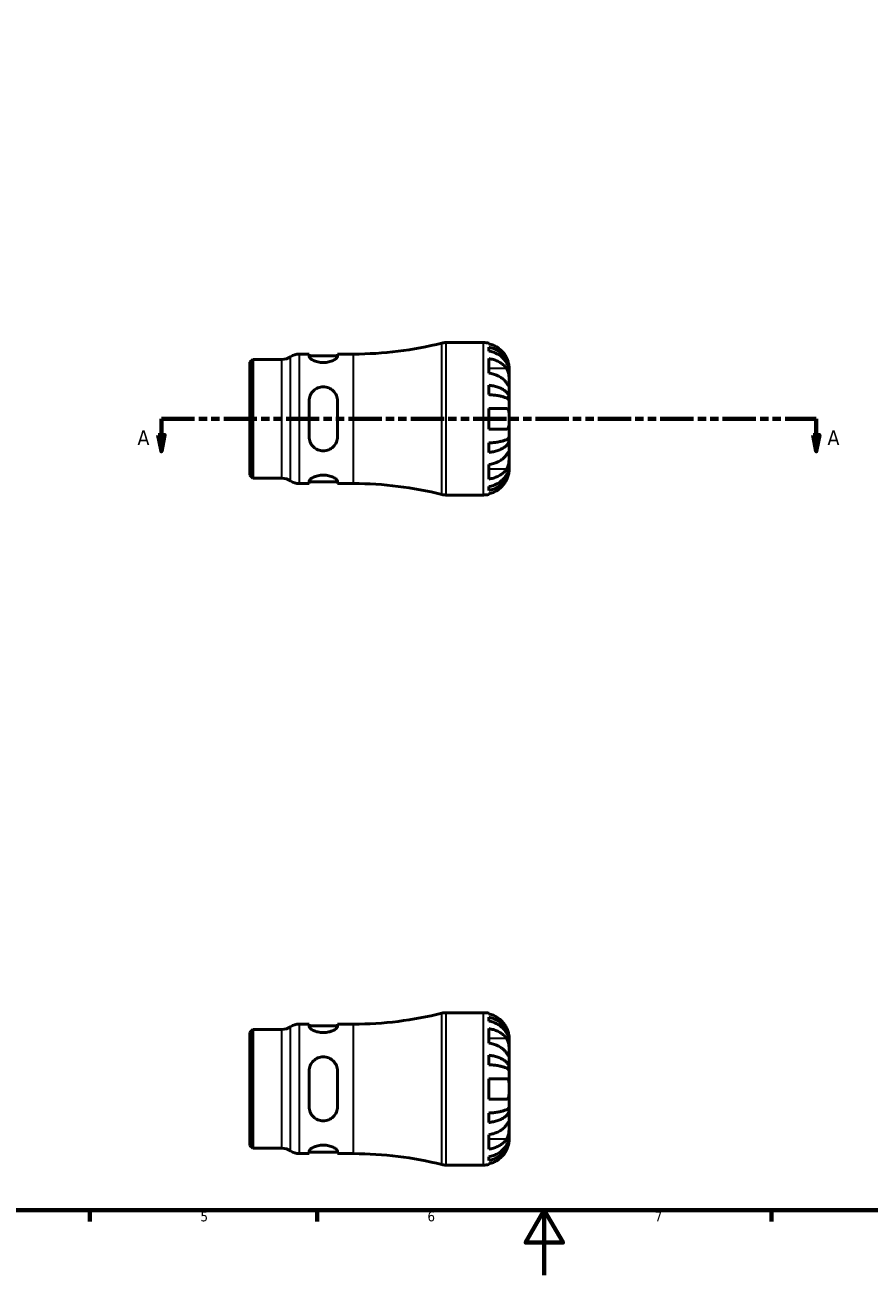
# Model space of a CAD drawing. Header units: millimetres. Extents: x 0 to 903, y 0 to 771.
# Tile 2 of 5: x 260 to 521, y 0 to 386. Entities that reach past the tile are written whole.
import ezdxf

# ---------------------------------------------------------------- set-up
doc = ezdxf.new("R2010")
doc.units = ezdxf.units.MM
doc.linetypes.add('DOUBLE_DASH_CHAIN', pattern=[1.2403, 0.6614, -0.0827, 0.1654, -0.0827, 0.1654, -0.0827])
for name, color, linetype, lineweight in [('Border (ANSI)', 7, 'Continuous', 70), ('Section Line (ANSI)', 7, 'DOUBLE_DASH_CHAIN', 70), ('Visible (ANSI)', 7, 'Continuous', 50), ('Visible Narrow (ANSI)', 7, 'Continuous', 35)]:
    doc.layers.add(name, color=color, linetype=linetype, lineweight=lineweight)
doc.styles.add('Label Text (ANSI)', font='tahoma.ttf')
doc.styles.add('Note Text (ANSI)', font='tahoma.ttf')

# ---------------------------------------------------------------- blocks, each defined once
blk = doc.blocks.new('Borders Default Border')
at = {"layer": 'Border (ANSI)'}
for p, q in [((280.33, 20), (280.33, 16.55)), ((350.42, 20), (350.42, 16.55)), ((490.58, 20), (490.58, 16.55))]:
    blk.add_line(p, q, dxfattribs=at)
at = {"layer": 'Border (ANSI)', "flags": 128}
for points in [[(20, 20), (20, 574), (821, 574), (821, 20), (20, 20)], [(420.5, 0), (420.5, 20), (414.73, 10), (426.27, 10), (420.5, 20)]]:
    blk.add_lwpolyline(points, dxfattribs=at)
at = {"layer": 'Border (ANSI)', "color": 230, "true_color": 0xff0080, "char_height": 3.05, "attachment_point": 7, "style": 'Note Text (ANSI)'}
for s, insert in [('5', (314.48, 16.49)), ('6', (384.49, 16.49)), ('7', (454.6, 16.55))]:
    blk.add_mtext(s, dxfattribs=dict(at, insert=insert))
blk = doc.blocks.new('2dTransSection0')
at = {"layer": 'Section Line (ANSI)', "linetype": 'DOUBLE_DASH_CHAIN', "ltscale": 15.509468}
blk.add_line((302.38, 264.06), (504.38, 264.06), dxfattribs=at)
at = {"layer": 'Section Line (ANSI)', "linetype": 'Continuous'}
for p, q in [((302.38, 264.06), (312.02, 264.06)), ((302.38, 264.06), (302.38, 259.06)), ((494.75, 264.06), (504.38, 264.06)), ((504.38, 264.06), (504.38, 259.06)), ((301.38, 259.06), (302.38, 254.06)), ((303.38, 259.06), (301.38, 259.06)), ((302.38, 259.06), (302.38, 254.06)), ((302.38, 254.06), (303.38, 259.06)), ((503.38, 259.06), (504.38, 254.06)), ((505.38, 259.06), (503.38, 259.06)), ((504.38, 259.06), (504.38, 254.06)), ((504.38, 254.06), (505.38, 259.06))]:
    blk.add_line(p, q, dxfattribs=at)
at = {"layer": 'Section Line (ANSI)', "linetype": 'Continuous', "flags": 128}
for points in [[(301.38, 259.06), (302.38, 254.06), (303.38, 259.06), (301.38, 259.06)], [(503.38, 259.06), (504.38, 254.06), (505.38, 259.06), (503.38, 259.06)]]:
    blk.add_lwpolyline(points, dxfattribs=at)
at = {"layer": 'Section Line (ANSI)'}
for points in [[(301.38, 259.06), (302.38, 254.06), (303.38, 259.06), (301.38, 259.06)], [(503.38, 259.06), (504.38, 254.06), (505.38, 259.06), (503.38, 259.06)]]:
    blk.add_solid(points, dxfattribs=at)
at = {"layer": 'Section Line (ANSI)', "char_height": 4.57, "attachment_point": 7, "style": 'Label Text (ANSI)'}
for insert in [(295.02, 255.98), (507.85, 255.98)]:
    blk.add_mtext('A', dxfattribs=dict(at, insert=insert))

msp = doc.modelspace()

# ---------------------------------------------------------------- linework, layer by layer
at = {"layer": 'Visible (ANSI)'}
for p, q in [((390.083, 287.555), (401.779, 287.555)), ((403.354, 287.396), (403.354, 287.183)), ((403.354, 286.174), (403.354, 284.966)), ((329.654, 281.476), (330.563, 282.385)), ((329.654, 246.634), (329.654, 281.476)), ((330.563, 282.385), (339.582, 282.385)), ((330.563, 282.385), (330.563, 245.725)), ((344.895, 284.03), (347.957, 284.03)), ((347.957, 284.03), (347.957, 283.258)), ((347.957, 283.53), (356.707, 283.53)), ((356.707, 283.258), (356.707, 284.03)), ((356.707, 284.03), (361.654, 284.03)), ((403.354, 282.636), (403.354, 278.181)), ((409.654, 278.675), (409.642, 278.675)), ((409.654, 278.675), (409.654, 279.68)), ((409.654, 278.292), (409.654, 278.675)), ((409.654, 275.104), (409.654, 278.292)), ((403.354, 274.425), (403.354, 271.509)), ((409.654, 270.494), (409.654, 275.104)), ((409.654, 270.494), (408.745, 270.494)), ((409.654, 269.57), (409.654, 270.494)), ((347.957, 269.555), (347.957, 258.555)), ((356.707, 258.555), (356.707, 269.555)), ((403.354, 267.205), (403.354, 260.905)), ((409.654, 264.055), (409.654, 269.57)), ((409.654, 258.541), (409.654, 264.055)), ((409.654, 257.617), (409.654, 258.541)), ((403.354, 256.601), (403.354, 253.686)), ((409.654, 257.617), (408.745, 257.617)), ((409.654, 253.007), (409.654, 257.617)), ((409.654, 249.818), (409.654, 253.007)), ((403.354, 249.929), (403.354, 245.474)), ((409.654, 249.436), (409.642, 249.436)), ((409.654, 249.436), (409.654, 249.818)), ((409.654, 248.43), (409.654, 249.436)), ((329.654, 246.634), (330.563, 245.725)), ((330.563, 245.725), (339.582, 245.725)), ((344.895, 244.08), (347.957, 244.08)), ((347.957, 244.852), (347.957, 244.08)), ((347.957, 244.58), (356.707, 244.58)), ((356.707, 244.08), (356.707, 244.852)), ((356.707, 244.08), (361.654, 244.08)), ((403.354, 243.144), (403.354, 241.936)), ((390.083, 240.555), (401.779, 240.555)), ((403.354, 240.928), (403.354, 240.714)), ((344.895, 77.376), (347.957, 77.376)), ((347.957, 77.376), (347.957, 76.604)), ((356.707, 76.604), (356.707, 77.376)), ((356.707, 77.376), (361.654, 77.376)), ((390.083, 80.901), (401.779, 80.901)), ((403.354, 80.742), (403.354, 80.528)), ((403.354, 79.52), (403.354, 78.312)), ((329.654, 74.822), (330.563, 75.731)), ((329.654, 39.98), (329.654, 74.822)), ((330.563, 75.731), (339.582, 75.731)), ((330.563, 75.731), (330.563, 39.071)), ((347.957, 76.876), (356.707, 76.876)), ((403.354, 75.982), (403.354, 71.527)), ((409.654, 72.021), (409.642, 72.021)), ((409.654, 72.021), (409.654, 73.026)), ((409.654, 71.638), (409.654, 72.021)), ((409.654, 68.45), (409.654, 71.638)), ((403.354, 67.771), (403.354, 64.855)), ((409.654, 63.839), (409.654, 68.45)), ((347.957, 62.901), (347.957, 51.901)), ((356.707, 51.901), (356.707, 62.901)), ((409.654, 63.839), (408.745, 63.839)), ((409.654, 62.915), (409.654, 63.839)), ((409.654, 57.401), (409.654, 62.915)), ((403.354, 60.551), (403.354, 54.251)), ((409.654, 51.887), (409.654, 57.401)), ((409.654, 50.963), (408.745, 50.963)), ((409.654, 50.963), (409.654, 51.887)), ((409.654, 46.352), (409.654, 50.963)), ((403.354, 49.947), (403.354, 47.031)), ((409.654, 43.164), (409.654, 46.352)), ((403.354, 43.275), (403.354, 38.82)), ((409.654, 42.781), (409.642, 42.781)), ((409.654, 42.781), (409.654, 43.164)), ((409.654, 41.776), (409.654, 42.781)), ((329.654, 39.98), (330.563, 39.071)), ((330.563, 39.071), (339.582, 39.071)), ((344.895, 37.426), (347.957, 37.426)), ((347.957, 38.198), (347.957, 37.426)), ((347.957, 37.926), (356.707, 37.926)), ((356.707, 37.426), (356.707, 38.198)), ((356.707, 37.426), (361.654, 37.426)), ((403.354, 36.49), (403.354, 35.282)), ((390.083, 33.901), (401.779, 33.901)), ((403.354, 34.274), (403.354, 34.06))]:
    msp.add_line(p, q, dxfattribs=at)
for centre, radius, start, end in [((361.654, 395.731), 111.701, 270, 284.13648), ((390.083, 282.855), 4.7, 90, 104.13648), ((401.779, 279.68), 7.875, 78.46304, 90), ((339.582, 287.085), 4.7, 270, 304.41151), ((344.895, 279.33), 4.7, 90, 124.41151), ((339.582, 241.025), 4.7, 55.58849, 90), ((344.895, 248.78), 4.7, 235.58849, 270), ((361.654, 132.379), 111.701, 75.86352, 90), ((390.083, 245.255), 4.7, 255.86352, 270), ((401.779, 248.43), 7.875, 270, 281.53696), ((344.895, 72.676), 4.7, 90, 124.41151), ((361.654, 189.077), 111.701, 270, 284.13648), ((390.083, 76.201), 4.7, 90, 104.13648), ((401.779, 73.026), 7.875, 78.46304, 90), ((339.582, 80.431), 4.7, 270, 304.41151), ((339.582, 34.371), 4.7, 55.58849, 90), ((344.895, 42.126), 4.7, 235.58849, 270), ((361.654, -74.275), 111.701, 75.86352, 90), ((390.083, 38.601), 4.7, 255.86352, 270), ((401.779, 41.776), 7.875, 270, 281.53696)]:
    msp.add_arc(centre, radius, start, end, dxfattribs=at)
for points, knots in [([(408.876, 282.83), (408.718, 283.163), (408.53, 283.5), (408.021, 284.267), (407.678, 284.681), (406.99, 285.373), (406.581, 285.716), (405.701, 286.308), (405.229, 286.556), (404.346, 286.924), (403.856, 287.079), (403.354, 287.183)], [3.89239507, 3.89239507, 3.89239507, 3.89239507, 3.99831093, 3.99831093, 4.14541915, 4.14541915, 4.2913159, 4.2913159, 4.43721264, 4.43721264, 4.57824766, 4.57824766, 4.57824766, 4.57824766]), ([(403.354, 286.174), (403.859, 286.074), (404.352, 285.923), (405.238, 285.568), (405.71, 285.328), (406.591, 284.757), (407, 284.426), (407.688, 283.759), (408.029, 283.362), (408.619, 282.506), (408.866, 282.048), (409.239, 281.174), (409.399, 280.678), (409.606, 279.665), (409.654, 279.148), (409.654, 278.675)], [0.1494024, 0.1494024, 0.1494024, 0.1494024, 0.2912498, 0.2912498, 0.4370651, 0.4370651, 0.5828803, 0.5828803, 0.7290354, 0.7290354, 0.8751905, 0.8751905, 1.0219149, 1.0219149, 1.1686392, 1.1686392, 1.1686392, 1.1686392]), ([(356.707, 283.258), (356.707, 283.095), (356.591, 282.895), (356.128, 282.473), (355.782, 282.253), (355.004, 281.891), (354.527, 281.72), (353.467, 281.483), (352.885, 281.419), (352.332, 281.419), (351.779, 281.419), (351.197, 281.483), (350.138, 281.72), (349.66, 281.891), (348.882, 282.253), (348.536, 282.473), (348.074, 282.895), (347.957, 283.095), (347.957, 283.258)], [-0.6861227, -0.6861227, -0.6861227, -0.6861227, -0.5089318, -0.5089318, -0.3317408, -0.3317408, -0.1658704, -0.1658704, 0, 0, 0, 0.1658704, 0.1658704, 0.3317408, 0.3317408, 0.5089318, 0.5089318, 0.6861227, 0.6861227, 0.6861227, 0.6861227]), ([(409.654, 278.292), (409.654, 278.713), (409.606, 279.174), (409.399, 280.075), (409.239, 280.516), (408.866, 281.294), (408.619, 281.702), (408.029, 282.463), (407.688, 282.817), (407, 283.411), (406.591, 283.705), (405.71, 284.213), (405.238, 284.427), (404.352, 284.743), (403.859, 284.877), (403.354, 284.966)], [3.5133937, 3.5133937, 3.5133937, 3.5133937, 3.6601181, 3.6601181, 3.8068425, 3.8068425, 3.9529976, 3.9529976, 4.0991526, 4.0991526, 4.2449679, 4.2449679, 4.3907831, 4.3907831, 4.5326305, 4.5326305, 4.5326305, 4.5326305]), ([(403.354, 282.636), (403.856, 282.563), (404.346, 282.453), (405.229, 282.193), (405.701, 282.018), (406.581, 281.599), (406.99, 281.357), (407.678, 280.867), (408.021, 280.574), (408.53, 280.032), (408.718, 279.794), (408.876, 279.559)], [0.14941001, 0.14941001, 0.14941001, 0.14941001, 0.29044502, 0.29044502, 0.43634177, 0.43634177, 0.58223851, 0.58223851, 0.72934673, 0.72934673, 0.83526259, 0.83526259, 0.83526259, 0.83526259]), ([(409.654, 279.68), (409.654, 279.68), (409.654, 279.71), (409.652, 279.834), (409.65, 279.934), (409.628, 280.26), (409.6, 280.52), (409.502, 281.039), (409.449, 281.267), (409.335, 281.663), (409.284, 281.822), (409.174, 282.132), (409.116, 282.282), (408.998, 282.566), (408.939, 282.699), (408.876, 282.83)], [0, 0, 0, 0, 0.07514839, 0.07514839, 0.15775683, 0.15775683, 0.27887104, 0.27887104, 0.36056434, 0.36056434, 0.41315921, 0.41315921, 0.46174689, 0.46174689, 0.50485698, 0.50485698, 0.50485698, 0.50485698]), ([(408.876, 275.104), (408.718, 275.339), (408.53, 275.577), (408.021, 276.119), (407.678, 276.412), (406.99, 276.902), (406.581, 277.144), (405.701, 277.563), (405.229, 277.739), (404.346, 277.998), (403.856, 278.108), (403.354, 278.181)], [3.89239507, 3.89239507, 3.89239507, 3.89239507, 3.99831093, 3.99831093, 4.14541915, 4.14541915, 4.2913159, 4.2913159, 4.43721264, 4.43721264, 4.57824766, 4.57824766, 4.57824766, 4.57824766]), ([(408.876, 279.559), (408.934, 279.472), (408.989, 279.38), (409.126, 279.125), (409.201, 278.953), (409.336, 278.58), (409.394, 278.38), (409.509, 277.881), (409.555, 277.58), (409.627, 276.883), (409.642, 276.496), (409.656, 275.748), (409.654, 275.398), (409.654, 275.104)], [-0.50766593, -0.50766593, -0.50766593, -0.50766593, -0.46718991, -0.46718991, -0.40200215, -0.40200215, -0.33506637, -0.33506637, -0.24300458, -0.24300458, -0.12488859, -0.12488859, 0, 0, 0, 0]), ([(347.957, 269.555), (347.957, 270.123), (348.074, 270.72), (348.536, 271.81), (348.882, 272.303), (349.66, 273.059), (350.138, 273.383), (351.197, 273.819), (351.779, 273.93), (352.885, 273.93), (353.467, 273.819), (354.527, 273.383), (355.004, 273.059), (355.782, 272.303), (356.128, 271.81), (356.591, 270.72), (356.707, 270.123), (356.707, 269.555)], [0.6657302, 0.6657302, 0.6657302, 0.6657302, 0.8429211, 0.8429211, 1.020112, 1.020112, 1.1859825, 1.1859825, 1.3518529, 1.3518529, 1.5177233, 1.5177233, 1.6835937, 1.6835937, 1.8607846, 1.8607846, 2.0379756, 2.0379756, 2.0379756, 2.0379756]), ([(403.354, 274.425), (403.859, 274.372), (404.352, 274.293), (405.238, 274.107), (405.71, 273.981), (406.591, 273.682), (407, 273.509), (407.688, 273.159), (408.029, 272.951), (408.619, 272.502), (408.866, 272.262), (409.239, 271.804), (409.399, 271.544), (409.606, 271.013), (409.654, 270.742), (409.654, 270.494)], [0.1494024, 0.1494024, 0.1494024, 0.1494024, 0.2912498, 0.2912498, 0.4370651, 0.4370651, 0.5828803, 0.5828803, 0.7290354, 0.7290354, 0.8751905, 0.8751905, 1.0219149, 1.0219149, 1.1686392, 1.1686392, 1.1686392, 1.1686392]), ([(409.654, 275.104), (409.654, 274.948), (409.654, 274.809), (409.653, 274.561), (409.652, 274.455), (409.639, 274.257), (409.624, 274.193), (409.559, 274.173), (409.512, 274.212), (409.395, 274.353), (409.336, 274.431), (409.201, 274.623), (409.126, 274.734), (408.989, 274.935), (408.934, 275.017), (408.876, 275.104)], [0, 0, 0, 0, 0.06608139, 0.06608139, 0.13667451, 0.13667451, 0.23873403, 0.23873403, 0.33457773, 0.33457773, 0.40157847, 0.40157847, 0.46685307, 0.46685307, 0.50745344, 0.50745344, 0.50745344, 0.50745344]), ([(409.654, 269.57), (409.654, 269.692), (409.606, 269.826), (409.399, 270.088), (409.239, 270.216), (408.866, 270.442), (408.619, 270.56), (408.029, 270.782), (407.688, 270.885), (407, 271.057), (406.591, 271.143), (405.71, 271.29), (405.238, 271.352), (404.352, 271.444), (403.859, 271.483), (403.354, 271.509)], [3.5133937, 3.5133937, 3.5133937, 3.5133937, 3.6601181, 3.6601181, 3.8068425, 3.8068425, 3.9529976, 3.9529976, 4.0991526, 4.0991526, 4.2449679, 4.2449679, 4.3907831, 4.3907831, 4.5326305, 4.5326305, 4.5326305, 4.5326305]), ([(403.354, 267.205), (403.856, 267.205), (404.346, 267.205), (405.229, 267.205), (405.701, 267.205), (406.581, 267.205), (406.99, 267.205), (407.678, 267.205), (408.021, 267.205), (408.53, 267.205), (408.718, 267.205), (408.876, 267.205)], [0.14941001, 0.14941001, 0.14941001, 0.14941001, 0.29044502, 0.29044502, 0.43634177, 0.43634177, 0.58223851, 0.58223851, 0.72934673, 0.72934673, 0.83526259, 0.83526259, 0.83526259, 0.83526259]), ([(408.876, 267.205), (408.938, 267.205), (408.997, 267.197), (409.133, 267.156), (409.206, 267.113), (409.337, 266.987), (409.394, 266.902), (409.509, 266.648), (409.555, 266.462), (409.627, 265.959), (409.642, 265.629), (409.656, 264.883), (409.654, 264.472), (409.654, 264.055)], [-0.50816407, -0.50816407, -0.50816407, -0.50816407, -0.46460526, -0.46460526, -0.40154747, -0.40154747, -0.3356183, -0.3356183, -0.24286964, -0.24286964, -0.12490659, -0.12490659, 0, 0, 0, 0]), ([(409.654, 264.055), (409.654, 263.836), (409.654, 263.617), (409.653, 263.173), (409.652, 262.95), (409.638, 262.365), (409.618, 262.03), (409.533, 261.553), (409.483, 261.388), (409.364, 261.161), (409.306, 261.086), (409.169, 260.973), (409.092, 260.936), (408.965, 260.91), (408.921, 260.905), (408.876, 260.905)], [-2.17667965, -2.17667965, -2.17667965, -2.17667965, -2.11086653, -2.11086653, -2.04055216, -2.04055216, -1.91738302, -1.91738302, -1.82942275, -1.82942275, -1.76558177, -1.76558177, -1.70117883, -1.70117883, -1.66961913, -1.66961913, -1.66961913, -1.66961913]), ([(356.707, 258.555), (356.707, 257.987), (356.591, 257.391), (356.128, 256.301), (355.782, 255.807), (355.004, 255.052), (354.527, 254.727), (353.467, 254.291), (352.885, 254.18), (352.332, 254.18), (351.779, 254.18), (351.197, 254.291), (350.138, 254.727), (349.66, 255.052), (348.882, 255.807), (348.536, 256.301), (348.074, 257.391), (347.957, 257.987), (347.957, 258.555)], [-0.6861227, -0.6861227, -0.6861227, -0.6861227, -0.5089318, -0.5089318, -0.3317408, -0.3317408, -0.1658704, -0.1658704, 0, 0, 0, 0.1658704, 0.1658704, 0.3317408, 0.3317408, 0.5089318, 0.5089318, 0.6861227, 0.6861227, 0.6861227, 0.6861227]), ([(408.876, 260.905), (408.718, 260.905), (408.53, 260.905), (408.021, 260.905), (407.678, 260.905), (406.99, 260.905), (406.581, 260.905), (405.701, 260.905), (405.229, 260.905), (404.346, 260.905), (403.856, 260.905), (403.354, 260.905)], [3.89239507, 3.89239507, 3.89239507, 3.89239507, 3.99831093, 3.99831093, 4.14541915, 4.14541915, 4.2913159, 4.2913159, 4.43721264, 4.43721264, 4.57824766, 4.57824766, 4.57824766, 4.57824766]), ([(403.354, 256.601), (403.859, 256.627), (404.352, 256.666), (405.238, 256.758), (405.71, 256.82), (406.591, 256.968), (407, 257.053), (407.688, 257.226), (408.029, 257.329), (408.619, 257.55), (408.866, 257.668), (409.239, 257.894), (409.399, 258.023), (409.606, 258.285), (409.654, 258.418), (409.654, 258.541)], [0.1494024, 0.1494024, 0.1494024, 0.1494024, 0.2912498, 0.2912498, 0.4370651, 0.4370651, 0.5828803, 0.5828803, 0.7290354, 0.7290354, 0.8751905, 0.8751905, 1.0219149, 1.0219149, 1.1686392, 1.1686392, 1.1686392, 1.1686392]), ([(409.654, 257.617), (409.654, 257.369), (409.606, 257.098), (409.399, 256.567), (409.239, 256.307), (408.866, 255.849), (408.619, 255.608), (408.029, 255.16), (407.688, 254.951), (407, 254.602), (406.591, 254.428), (405.71, 254.129), (405.238, 254.003), (404.352, 253.817), (403.859, 253.738), (403.354, 253.686)], [3.5133937, 3.5133937, 3.5133937, 3.5133937, 3.6601181, 3.6601181, 3.8068425, 3.8068425, 3.9529976, 3.9529976, 4.0991526, 4.0991526, 4.2449679, 4.2449679, 4.3907831, 4.3907831, 4.5326305, 4.5326305, 4.5326305, 4.5326305]), ([(403.354, 249.929), (403.856, 250.002), (404.346, 250.112), (405.229, 250.372), (405.701, 250.548), (406.581, 250.966), (406.99, 251.208), (407.678, 251.698), (408.021, 251.991), (408.53, 252.533), (408.718, 252.771), (408.876, 253.007)], [0.14941001, 0.14941001, 0.14941001, 0.14941001, 0.29044502, 0.29044502, 0.43634177, 0.43634177, 0.58223851, 0.58223851, 0.72934673, 0.72934673, 0.83526259, 0.83526259, 0.83526259, 0.83526259]), ([(408.876, 253.007), (408.934, 253.093), (408.989, 253.175), (409.126, 253.376), (409.201, 253.487), (409.336, 253.679), (409.394, 253.758), (409.509, 253.895), (409.555, 253.934), (409.627, 253.922), (409.642, 253.842), (409.656, 253.534), (409.654, 253.301), (409.654, 253.007)], [-0.50766593, -0.50766593, -0.50766593, -0.50766593, -0.46718991, -0.46718991, -0.40200215, -0.40200215, -0.33506637, -0.33506637, -0.24300458, -0.24300458, -0.12488859, -0.12488859, 0, 0, 0, 0]), ([(409.654, 253.007), (409.654, 252.851), (409.654, 252.679), (409.653, 252.297), (409.652, 252.086), (409.639, 251.547), (409.624, 251.211), (409.559, 250.556), (409.512, 250.242), (409.395, 249.731), (409.336, 249.531), (409.201, 249.157), (409.126, 248.986), (408.989, 248.73), (408.934, 248.638), (408.876, 248.552)], [0, 0, 0, 0, 0.06608139, 0.06608139, 0.13667451, 0.13667451, 0.23873403, 0.23873403, 0.33457773, 0.33457773, 0.40157847, 0.40157847, 0.46685307, 0.46685307, 0.50745344, 0.50745344, 0.50745344, 0.50745344]), ([(403.354, 243.144), (403.859, 243.233), (404.352, 243.367), (405.238, 243.684), (405.71, 243.897), (406.591, 244.405), (407, 244.7), (407.688, 245.293), (408.029, 245.647), (408.619, 246.409), (408.866, 246.817), (409.239, 247.594), (409.399, 248.035), (409.606, 248.937), (409.654, 249.397), (409.654, 249.818)], [0.1494024, 0.1494024, 0.1494024, 0.1494024, 0.2912498, 0.2912498, 0.4370651, 0.4370651, 0.5828803, 0.5828803, 0.7290354, 0.7290354, 0.8751905, 0.8751905, 1.0219149, 1.0219149, 1.1686392, 1.1686392, 1.1686392, 1.1686392]), ([(409.654, 249.436), (409.654, 248.962), (409.606, 248.445), (409.399, 247.432), (409.239, 246.936), (408.866, 246.063), (408.619, 245.604), (408.029, 244.749), (407.688, 244.351), (407, 243.684), (406.591, 243.353), (405.71, 242.783), (405.238, 242.543), (404.352, 242.187), (403.859, 242.037), (403.354, 241.936)], [3.5133937, 3.5133937, 3.5133937, 3.5133937, 3.6601181, 3.6601181, 3.8068425, 3.8068425, 3.9529976, 3.9529976, 4.0991526, 4.0991526, 4.2449679, 4.2449679, 4.3907831, 4.3907831, 4.5326305, 4.5326305, 4.5326305, 4.5326305]), ([(408.876, 248.552), (408.718, 248.316), (408.53, 248.078), (408.021, 247.536), (407.678, 247.243), (406.99, 246.754), (406.581, 246.511), (405.701, 246.093), (405.229, 245.917), (404.346, 245.657), (403.856, 245.547), (403.354, 245.474)], [3.89239507, 3.89239507, 3.89239507, 3.89239507, 3.99831093, 3.99831093, 4.14541915, 4.14541915, 4.2913159, 4.2913159, 4.43721264, 4.43721264, 4.57824766, 4.57824766, 4.57824766, 4.57824766]), ([(408.876, 245.28), (408.938, 245.411), (408.997, 245.543), (409.133, 245.869), (409.206, 246.061), (409.337, 246.451), (409.394, 246.645), (409.509, 247.094), (409.555, 247.336), (409.627, 247.82), (409.642, 248.037), (409.656, 248.348), (409.654, 248.43), (409.654, 248.43)], [-0.50816407, -0.50816407, -0.50816407, -0.50816407, -0.46460526, -0.46460526, -0.40154747, -0.40154747, -0.3356183, -0.3356183, -0.24286964, -0.24286964, -0.12490659, -0.12490659, 0, 0, 0, 0]), ([(347.957, 244.852), (347.957, 245.015), (348.074, 245.216), (348.536, 245.638), (348.882, 245.857), (349.66, 246.22), (350.138, 246.39), (351.197, 246.627), (351.779, 246.692), (352.885, 246.692), (353.467, 246.627), (354.527, 246.39), (355.004, 246.22), (355.782, 245.857), (356.128, 245.638), (356.591, 245.216), (356.707, 245.015), (356.707, 244.852)], [0.6657302, 0.6657302, 0.6657302, 0.6657302, 0.8429211, 0.8429211, 1.020112, 1.020112, 1.1859825, 1.1859825, 1.3518529, 1.3518529, 1.5177233, 1.5177233, 1.6835937, 1.6835937, 1.8607846, 1.8607846, 2.0379756, 2.0379756, 2.0379756, 2.0379756]), ([(403.354, 240.928), (403.856, 241.031), (404.346, 241.187), (405.229, 241.554), (405.701, 241.803), (406.581, 242.394), (406.99, 242.737), (407.678, 243.43), (408.021, 243.844), (408.53, 244.61), (408.718, 244.947), (408.876, 245.28)], [0.14941001, 0.14941001, 0.14941001, 0.14941001, 0.29044502, 0.29044502, 0.43634177, 0.43634177, 0.58223851, 0.58223851, 0.72934673, 0.72934673, 0.83526259, 0.83526259, 0.83526259, 0.83526259]), ([(408.876, 76.176), (408.718, 76.509), (408.53, 76.846), (408.021, 77.612), (407.678, 78.026), (406.99, 78.719), (406.581, 79.062), (405.701, 79.653), (405.229, 79.902), (404.346, 80.27), (403.856, 80.425), (403.354, 80.528)], [3.89239507, 3.89239507, 3.89239507, 3.89239507, 3.99831093, 3.99831093, 4.14541915, 4.14541915, 4.2913159, 4.2913159, 4.43721264, 4.43721264, 4.57824766, 4.57824766, 4.57824766, 4.57824766]), ([(403.354, 79.52), (403.859, 79.42), (404.352, 79.269), (405.238, 78.913), (405.71, 78.673), (406.591, 78.103), (407, 77.772), (407.688, 77.105), (408.029, 76.708), (408.619, 75.852), (408.866, 75.393), (409.239, 74.52), (409.399, 74.024), (409.606, 73.011), (409.654, 72.494), (409.654, 72.021)], [0.1494024, 0.1494024, 0.1494024, 0.1494024, 0.2912498, 0.2912498, 0.4370651, 0.4370651, 0.5828803, 0.5828803, 0.7290354, 0.7290354, 0.8751905, 0.8751905, 1.0219149, 1.0219149, 1.1686392, 1.1686392, 1.1686392, 1.1686392]), ([(409.654, 71.638), (409.654, 72.059), (409.606, 72.52), (409.399, 73.421), (409.239, 73.862), (408.866, 74.64), (408.619, 75.048), (408.029, 75.809), (407.688, 76.163), (407, 76.756), (406.591, 77.051), (405.71, 77.559), (405.238, 77.772), (404.352, 78.089), (403.859, 78.223), (403.354, 78.312)], [3.5133937, 3.5133937, 3.5133937, 3.5133937, 3.6601181, 3.6601181, 3.8068425, 3.8068425, 3.9529976, 3.9529976, 4.0991526, 4.0991526, 4.2449679, 4.2449679, 4.3907831, 4.3907831, 4.5326305, 4.5326305, 4.5326305, 4.5326305]), ([(356.707, 76.604), (356.707, 76.441), (356.591, 76.24), (356.128, 75.819), (355.782, 75.599), (355.004, 75.236), (354.527, 75.066), (353.467, 74.829), (352.885, 74.764), (352.332, 74.764), (351.779, 74.764), (351.197, 74.829), (350.138, 75.066), (349.66, 75.236), (348.882, 75.599), (348.536, 75.819), (348.074, 76.24), (347.957, 76.441), (347.957, 76.604)], [-0.6861227, -0.6861227, -0.6861227, -0.6861227, -0.5089318, -0.5089318, -0.3317408, -0.3317408, -0.1658704, -0.1658704, 0, 0, 0, 0.1658704, 0.1658704, 0.3317408, 0.3317408, 0.5089318, 0.5089318, 0.6861227, 0.6861227, 0.6861227, 0.6861227]), ([(403.354, 75.982), (403.856, 75.909), (404.346, 75.799), (405.229, 75.539), (405.701, 75.363), (406.581, 74.945), (406.99, 74.703), (407.678, 74.213), (408.021, 73.92), (408.53, 73.378), (408.718, 73.14), (408.876, 72.904)], [0.14941001, 0.14941001, 0.14941001, 0.14941001, 0.29044502, 0.29044502, 0.43634177, 0.43634177, 0.58223851, 0.58223851, 0.72934673, 0.72934673, 0.83526259, 0.83526259, 0.83526259, 0.83526259]), ([(409.654, 73.026), (409.654, 73.026), (409.654, 73.049), (409.653, 73.143), (409.652, 73.217), (409.638, 73.487), (409.618, 73.729), (409.533, 74.24), (409.483, 74.477), (409.364, 74.914), (409.306, 75.105), (409.169, 75.494), (409.092, 75.692), (408.965, 75.985), (408.921, 76.081), (408.876, 76.176)], [-2.17667965, -2.17667965, -2.17667965, -2.17667965, -2.11086653, -2.11086653, -2.04055216, -2.04055216, -1.91738302, -1.91738302, -1.82942275, -1.82942275, -1.76558177, -1.76558177, -1.70117883, -1.70117883, -1.66961913, -1.66961913, -1.66961913, -1.66961913]), ([(408.876, 68.45), (408.718, 68.685), (408.53, 68.923), (408.021, 69.465), (407.678, 69.758), (406.99, 70.248), (406.581, 70.49), (405.701, 70.908), (405.229, 71.084), (404.346, 71.344), (403.856, 71.454), (403.354, 71.527)], [3.89239507, 3.89239507, 3.89239507, 3.89239507, 3.99831093, 3.99831093, 4.14541915, 4.14541915, 4.2913159, 4.2913159, 4.43721264, 4.43721264, 4.57824766, 4.57824766, 4.57824766, 4.57824766]), ([(408.876, 72.904), (408.934, 72.818), (408.989, 72.726), (409.126, 72.471), (409.201, 72.299), (409.336, 71.926), (409.394, 71.725), (409.509, 71.226), (409.555, 70.925), (409.627, 70.229), (409.642, 69.841), (409.656, 69.093), (409.654, 68.744), (409.654, 68.45)], [-0.50766593, -0.50766593, -0.50766593, -0.50766593, -0.46718991, -0.46718991, -0.40200215, -0.40200215, -0.33506637, -0.33506637, -0.24300458, -0.24300458, -0.12488859, -0.12488859, 0, 0, 0, 0]), ([(347.957, 62.901), (347.957, 63.469), (348.074, 64.066), (348.536, 65.155), (348.882, 65.649), (349.66, 66.405), (350.138, 66.729), (351.197, 67.165), (351.779, 67.276), (352.885, 67.276), (353.467, 67.165), (354.527, 66.729), (355.004, 66.405), (355.782, 65.649), (356.128, 65.155), (356.591, 64.066), (356.707, 63.469), (356.707, 62.901)], [0.6657302, 0.6657302, 0.6657302, 0.6657302, 0.8429211, 0.8429211, 1.020112, 1.020112, 1.1859825, 1.1859825, 1.3518529, 1.3518529, 1.5177233, 1.5177233, 1.6835937, 1.6835937, 1.8607846, 1.8607846, 2.0379756, 2.0379756, 2.0379756, 2.0379756]), ([(403.354, 67.771), (403.859, 67.718), (404.352, 67.639), (405.238, 67.453), (405.71, 67.327), (406.591, 67.028), (407, 66.854), (407.688, 66.505), (408.029, 66.296), (408.619, 65.848), (408.866, 65.607), (409.239, 65.15), (409.399, 64.89), (409.606, 64.359), (409.654, 64.087), (409.654, 63.839)], [0.1494024, 0.1494024, 0.1494024, 0.1494024, 0.2912498, 0.2912498, 0.4370651, 0.4370651, 0.5828803, 0.5828803, 0.7290354, 0.7290354, 0.8751905, 0.8751905, 1.0219149, 1.0219149, 1.1686392, 1.1686392, 1.1686392, 1.1686392]), ([(409.654, 68.45), (409.654, 68.294), (409.654, 68.155), (409.653, 67.907), (409.652, 67.801), (409.639, 67.603), (409.624, 67.538), (409.559, 67.519), (409.512, 67.557), (409.395, 67.698), (409.336, 67.777), (409.201, 67.969), (409.126, 68.08), (408.989, 68.281), (408.934, 68.363), (408.876, 68.45)], [0, 0, 0, 0, 0.06608139, 0.06608139, 0.13667451, 0.13667451, 0.23873403, 0.23873403, 0.33457773, 0.33457773, 0.40157847, 0.40157847, 0.46685307, 0.46685307, 0.50745344, 0.50745344, 0.50745344, 0.50745344]), ([(409.654, 62.915), (409.654, 63.038), (409.606, 63.172), (409.399, 63.434), (409.239, 63.562), (408.866, 63.788), (408.619, 63.906), (408.029, 64.128), (407.688, 64.23), (407, 64.403), (406.591, 64.488), (405.71, 64.636), (405.238, 64.698), (404.352, 64.79), (403.859, 64.829), (403.354, 64.855)], [3.5133937, 3.5133937, 3.5133937, 3.5133937, 3.6601181, 3.6601181, 3.8068425, 3.8068425, 3.9529976, 3.9529976, 4.0991526, 4.0991526, 4.2449679, 4.2449679, 4.3907831, 4.3907831, 4.5326305, 4.5326305, 4.5326305, 4.5326305]), ([(403.354, 60.551), (403.856, 60.551), (404.346, 60.551), (405.229, 60.551), (405.701, 60.551), (406.581, 60.551), (406.99, 60.551), (407.678, 60.551), (408.021, 60.551), (408.53, 60.551), (408.718, 60.551), (408.876, 60.551)], [0.14941001, 0.14941001, 0.14941001, 0.14941001, 0.29044502, 0.29044502, 0.43634177, 0.43634177, 0.58223851, 0.58223851, 0.72934673, 0.72934673, 0.83526259, 0.83526259, 0.83526259, 0.83526259]), ([(408.876, 60.551), (408.882, 60.551), (408.888, 60.551), (408.973, 60.549), (409.047, 60.533), (409.174, 60.477), (409.228, 60.439), (409.336, 60.332), (409.387, 60.258), (409.505, 60.012), (409.555, 59.813), (409.628, 59.295), (409.642, 58.97), (409.656, 58.229), (409.654, 57.818), (409.654, 57.401)], [-0.51072287, -0.51072287, -0.51072287, -0.51072287, -0.50653573, -0.50653573, -0.4498196, -0.4498196, -0.40070764, -0.40070764, -0.34173664, -0.34173664, -0.24159774, -0.24159774, -0.12498377, -0.12498377, 0, 0, 0, 0]), ([(408.876, 54.251), (408.718, 54.251), (408.53, 54.251), (408.021, 54.251), (407.678, 54.251), (406.99, 54.251), (406.581, 54.251), (405.701, 54.251), (405.229, 54.251), (404.346, 54.251), (403.856, 54.251), (403.354, 54.251)], [3.89239507, 3.89239507, 3.89239507, 3.89239507, 3.99831093, 3.99831093, 4.14541915, 4.14541915, 4.2913159, 4.2913159, 4.43721264, 4.43721264, 4.57824766, 4.57824766, 4.57824766, 4.57824766]), ([(409.654, 57.401), (409.654, 57.15), (409.654, 56.901), (409.652, 56.39), (409.65, 56.132), (409.628, 55.536), (409.6, 55.223), (409.502, 54.796), (409.449, 54.654), (409.335, 54.47), (409.284, 54.412), (409.174, 54.325), (409.116, 54.295), (408.998, 54.259), (408.939, 54.251), (408.876, 54.251)], [0, 0, 0, 0, 0.07514839, 0.07514839, 0.15775683, 0.15775683, 0.27887104, 0.27887104, 0.36056434, 0.36056434, 0.41315921, 0.41315921, 0.46174689, 0.46174689, 0.50485698, 0.50485698, 0.50485698, 0.50485698]), ([(356.707, 51.901), (356.707, 51.333), (356.591, 50.736), (356.128, 49.647), (355.782, 49.153), (355.004, 48.397), (354.527, 48.073), (353.467, 47.637), (352.885, 47.526), (352.332, 47.526), (351.779, 47.526), (351.197, 47.637), (350.138, 48.073), (349.66, 48.397), (348.882, 49.153), (348.536, 49.647), (348.074, 50.736), (347.957, 51.333), (347.957, 51.901)], [-0.6861227, -0.6861227, -0.6861227, -0.6861227, -0.5089318, -0.5089318, -0.3317408, -0.3317408, -0.1658704, -0.1658704, 0, 0, 0, 0.1658704, 0.1658704, 0.3317408, 0.3317408, 0.5089318, 0.5089318, 0.6861227, 0.6861227, 0.6861227, 0.6861227]), ([(403.354, 49.947), (403.859, 49.973), (404.352, 50.012), (405.238, 50.104), (405.71, 50.166), (406.591, 50.314), (407, 50.399), (407.688, 50.572), (408.029, 50.674), (408.619, 50.896), (408.866, 51.014), (409.239, 51.24), (409.399, 51.368), (409.606, 51.63), (409.654, 51.764), (409.654, 51.887)], [0.1494024, 0.1494024, 0.1494024, 0.1494024, 0.2912498, 0.2912498, 0.4370651, 0.4370651, 0.5828803, 0.5828803, 0.7290354, 0.7290354, 0.8751905, 0.8751905, 1.0219149, 1.0219149, 1.1686392, 1.1686392, 1.1686392, 1.1686392]), ([(409.654, 50.963), (409.654, 50.714), (409.606, 50.443), (409.399, 49.912), (409.239, 49.652), (408.866, 49.194), (408.619, 48.954), (408.029, 48.506), (407.688, 48.297), (407, 47.948), (406.591, 47.774), (405.71, 47.475), (405.238, 47.349), (404.352, 47.163), (403.859, 47.084), (403.354, 47.031)], [3.5133937, 3.5133937, 3.5133937, 3.5133937, 3.6601181, 3.6601181, 3.8068425, 3.8068425, 3.9529976, 3.9529976, 4.0991526, 4.0991526, 4.2449679, 4.2449679, 4.3907831, 4.3907831, 4.5326305, 4.5326305, 4.5326305, 4.5326305]), ([(403.354, 43.275), (403.856, 43.348), (404.346, 43.458), (405.229, 43.718), (405.701, 43.893), (406.581, 44.312), (406.99, 44.554), (407.678, 45.044), (408.021, 45.337), (408.53, 45.879), (408.718, 46.117), (408.876, 46.352)], [0.14941001, 0.14941001, 0.14941001, 0.14941001, 0.29044502, 0.29044502, 0.43634177, 0.43634177, 0.58223851, 0.58223851, 0.72934673, 0.72934673, 0.83526259, 0.83526259, 0.83526259, 0.83526259]), ([(408.876, 46.352), (408.934, 46.439), (408.989, 46.521), (409.126, 46.722), (409.201, 46.833), (409.336, 47.025), (409.394, 47.103), (409.509, 47.241), (409.555, 47.28), (409.627, 47.267), (409.642, 47.188), (409.656, 46.88), (409.654, 46.647), (409.654, 46.352)], [-0.50766593, -0.50766593, -0.50766593, -0.50766593, -0.46718991, -0.46718991, -0.40200215, -0.40200215, -0.33506637, -0.33506637, -0.24300458, -0.24300458, -0.12488859, -0.12488859, 0, 0, 0, 0]), ([(409.654, 46.352), (409.654, 46.197), (409.654, 46.025), (409.653, 45.643), (409.652, 45.432), (409.639, 44.892), (409.624, 44.557), (409.559, 43.902), (409.512, 43.588), (409.395, 43.077), (409.336, 42.876), (409.201, 42.503), (409.126, 42.332), (408.989, 42.076), (408.934, 41.984), (408.876, 41.898)], [0, 0, 0, 0, 0.06608139, 0.06608139, 0.13667451, 0.13667451, 0.23873403, 0.23873403, 0.33457773, 0.33457773, 0.40157847, 0.40157847, 0.46685307, 0.46685307, 0.50745344, 0.50745344, 0.50745344, 0.50745344]), ([(403.354, 36.49), (403.859, 36.579), (404.352, 36.713), (405.238, 37.03), (405.71, 37.243), (406.591, 37.751), (407, 38.046), (407.688, 38.639), (408.029, 38.993), (408.619, 39.754), (408.866, 40.162), (409.239, 40.94), (409.399, 41.381), (409.606, 42.282), (409.654, 42.743), (409.654, 43.164)], [0.1494024, 0.1494024, 0.1494024, 0.1494024, 0.2912498, 0.2912498, 0.4370651, 0.4370651, 0.5828803, 0.5828803, 0.7290354, 0.7290354, 0.8751905, 0.8751905, 1.0219149, 1.0219149, 1.1686392, 1.1686392, 1.1686392, 1.1686392]), ([(409.654, 42.781), (409.654, 42.308), (409.606, 41.791), (409.399, 40.778), (409.239, 40.282), (408.866, 39.409), (408.619, 38.95), (408.029, 38.094), (407.688, 37.697), (407, 37.03), (406.591, 36.699), (405.71, 36.128), (405.238, 35.889), (404.352, 35.533), (403.859, 35.382), (403.354, 35.282)], [3.5133937, 3.5133937, 3.5133937, 3.5133937, 3.6601181, 3.6601181, 3.8068425, 3.8068425, 3.9529976, 3.9529976, 4.0991526, 4.0991526, 4.2449679, 4.2449679, 4.3907831, 4.3907831, 4.5326305, 4.5326305, 4.5326305, 4.5326305]), ([(347.957, 38.198), (347.957, 38.361), (348.074, 38.562), (348.536, 38.983), (348.882, 39.203), (349.66, 39.566), (350.138, 39.736), (351.197, 39.973), (351.779, 40.038), (352.885, 40.038), (353.467, 39.973), (354.527, 39.736), (355.004, 39.566), (355.782, 39.203), (356.128, 38.983), (356.591, 38.562), (356.707, 38.361), (356.707, 38.198)], [0.6657302, 0.6657302, 0.6657302, 0.6657302, 0.8429211, 0.8429211, 1.020112, 1.020112, 1.1859825, 1.1859825, 1.3518529, 1.3518529, 1.5177233, 1.5177233, 1.6835937, 1.6835937, 1.8607846, 1.8607846, 2.0379756, 2.0379756, 2.0379756, 2.0379756]), ([(408.876, 41.898), (408.718, 41.662), (408.53, 41.424), (408.021, 40.882), (407.678, 40.589), (406.99, 40.099), (406.581, 39.857), (405.701, 39.439), (405.229, 39.263), (404.346, 39.003), (403.856, 38.893), (403.354, 38.82)], [3.89239507, 3.89239507, 3.89239507, 3.89239507, 3.99831093, 3.99831093, 4.14541915, 4.14541915, 4.2913159, 4.2913159, 4.43721264, 4.43721264, 4.57824766, 4.57824766, 4.57824766, 4.57824766]), ([(403.354, 34.274), (403.856, 34.377), (404.346, 34.532), (405.229, 34.9), (405.701, 35.148), (406.581, 35.74), (406.99, 36.083), (407.678, 36.775), (408.021, 37.19), (408.53, 37.956), (408.718, 38.293), (408.876, 38.626)], [0.14941001, 0.14941001, 0.14941001, 0.14941001, 0.29044502, 0.29044502, 0.43634177, 0.43634177, 0.58223851, 0.58223851, 0.72934673, 0.72934673, 0.83526259, 0.83526259, 0.83526259, 0.83526259]), ([(408.876, 38.626), (408.938, 38.757), (408.997, 38.889), (409.133, 39.215), (409.206, 39.407), (409.337, 39.796), (409.394, 39.991), (409.509, 40.44), (409.555, 40.682), (409.627, 41.165), (409.642, 41.383), (409.656, 41.693), (409.654, 41.776), (409.654, 41.776)], [-0.50816407, -0.50816407, -0.50816407, -0.50816407, -0.46460526, -0.46460526, -0.40154747, -0.40154747, -0.3356183, -0.3356183, -0.24286964, -0.24286964, -0.12490659, -0.12490659, 0, 0, 0, 0])]:
    msp.add_open_spline(points, degree=3, knots=knots, dxfattribs=at)
at = {"layer": 'Visible Narrow (ANSI)'}
for p, q in [((388.935, 240.985), (388.935, 287.125)), ((390.083, 287.266), (390.083, 240.845)), ((401.779, 240.845), (401.779, 287.266)), ((339.582, 245.951), (339.582, 282.16)), ((342.239, 245.139), (342.239, 282.972)), ((344.895, 283.784), (344.895, 244.326)), ((361.654, 244.326), (361.654, 283.784)), ((408.6, 279.559), (403.63, 279.559)), ((408.6, 248.552), (403.63, 248.552)), ((344.895, 77.13), (344.895, 37.672)), ((361.654, 37.672), (361.654, 77.13)), ((388.935, 34.331), (388.935, 80.471)), ((390.083, 80.612), (390.083, 34.19)), ((401.779, 34.19), (401.779, 80.612)), ((339.582, 39.297), (339.582, 75.505)), ((342.239, 38.484), (342.239, 76.318)), ((408.6, 72.904), (403.63, 72.904)), ((408.6, 41.898), (403.63, 41.898))]:
    msp.add_line(p, q, dxfattribs=at)

# ---------------------------------------------------------------- block references
msp.add_blockref('Borders Default Border', (0, 0))
at = {"layer": 'Section Line (ANSI)'}
msp.add_blockref('2dTransSection0', (0, 0), dxfattribs=at)

doc.saveas('drawing.dxf')
